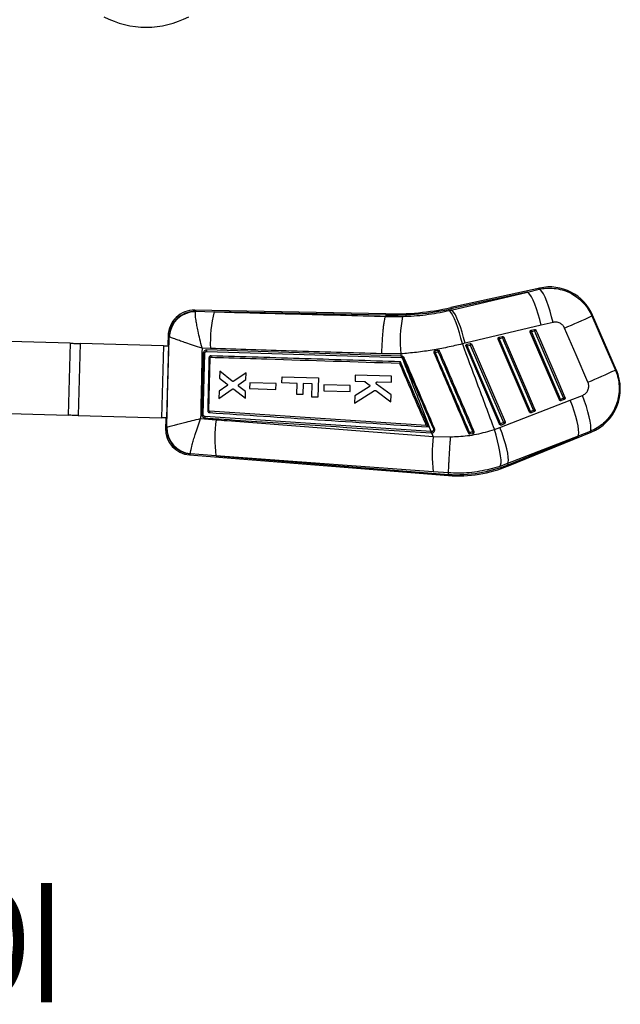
# Model space of a CAD drawing. Header units: millimetres. Extents: x 43 to 389, y 20 to 288.
# Tile 16 of 19: x 322 to 389, y 66 to 176. Entities that reach past the tile are written whole.
import ezdxf

# ---------------------------------------------------------------- set-up
doc = ezdxf.new("R2010")
doc.units = ezdxf.units.MM
doc.layers.add('FORMATO', color=179, linetype='Continuous')
doc.styles.add('SLDTEXTSTYLE0', font='TXT', dxfattribs={"width": 0.75})

msp = doc.modelspace()

# ---------------------------------------------------------------- linework, layer by layer
at = {"color": 7, "linetype": 'Continuous', "lineweight": 25}
for p, q in [((380.150738, 145.999521), (370.249549, 143.818894)), ((378.773997, 145.55749), (370.278711, 143.686497)), ((370.307835, 143.554261), (378.773997, 145.55749)), ((378.773997, 145.55749), (380.097429, 145.872364)), ((363.047304, 143.135466), (341.78689, 143.536086)), ((341.891947, 143.416283), (341.87471, 143.363572)), ((341.891947, 143.416283), (343.974626, 143.359267)), ((363.04416, 142.999932), (343.974626, 143.359267)), ((370.045709, 143.492907), (370.307835, 143.554261)), ((370.278711, 143.686497), (370.307835, 143.554261)), ((363.040658, 142.854363), (363.040792, 142.854624)), ((363.04416, 142.999932), (363.040792, 142.854624)), ((363.040792, 142.854624), (364.909279, 142.845374)), ((388.681421, 136.844029), (386.014143, 143.001709)), ((380.313361, 141.867835), (371.847058, 139.861731)), ((379.175494, 141.309635), (379.209148, 141.321462)), ((379.209148, 141.321462), (379.560801, 141.398909)), ((379.21788, 141.163423), (379.569533, 141.240865)), ((381.637456, 142.180995), (380.313361, 141.867835)), ((327.959618, 139.864167), (313.729106, 140.256571)), ((338.840736, 140.723586), (338.813437, 139.733566)), ((338.965705, 140.597532), (338.955539, 140.613083)), ((379.016931, 132.217492), (375.530267, 140.326135)), ((375.602896, 140.522874), (375.636319, 140.534588)), ((375.636319, 140.534588), (375.987971, 140.612035)), ((375.645036, 140.376593), (375.996689, 140.454037)), ((382.345649, 133.572107), (379.103104, 141.113013)), ((327.959618, 139.864167), (327.739103, 131.867207)), ((329.059182, 139.833846), (328.838667, 131.836886)), ((338.321513, 139.578439), (329.059182, 139.833846)), ((338.321513, 139.578439), (338.100998, 131.581479)), ((338.877788, 139.731922), (338.647971, 131.397619)), ((338.871295, 139.563279), (338.65078, 131.566319)), ((338.873135, 139.563228), (338.871295, 139.563279)), ((338.872494, 139.583017), (338.871951, 139.563261)), ((338.872494, 139.583017), (338.873679, 139.582974)), ((343.537348, 139.289255), (342.615178, 139.320579)), ((364.778655, 138.435181), (343.149202, 139.115191)), ((343.157856, 138.963883), (364.787007, 138.287629)), ((368.500607, 139.011655), (368.465903, 139.001084)), ((371.847058, 139.861731), (371.549415, 139.792659)), ((375.688212, 130.862877), (371.957423, 139.539256)), ((372.030216, 139.736075), (372.063482, 139.747712)), ((372.063482, 139.747712), (372.415135, 139.825159)), ((372.0722, 139.589748), (372.423852, 139.667193)), ((342.745645, 131.954822), (342.90932, 138.72895)), ((343.378173, 132.381716), (343.51849, 138.248327)), ((343.57941, 138.314437), (343.589409, 138.314877)), ((364.699336, 138.679381), (362.596439, 138.693664)), ((364.796231, 138.434194), (364.699336, 138.679381)), ((364.796231, 138.434194), (364.778655, 138.435181)), ((364.787007, 138.287629), (364.860574, 138.271341)), ((344.573418, 136.756969), (344.55231, 135.989216)), ((345.975286, 135.650211), (344.573418, 136.756969)), ((344.55231, 135.989216), (345.38232, 135.342235)), ((347.504149, 136.585823), (346.139213, 135.644888)), ((346.716849, 135.291743), (347.483436, 135.832419)), ((347.483436, 135.832419), (347.504149, 136.585823)), ((351.489799, 135.452095), (351.508731, 136.138549)), ((351.508731, 136.138549), (355.542356, 136.027322)), ((355.542356, 136.027322), (355.482498, 133.856615)), ((359.64215, 136.335867), (359.623285, 135.649412)), ((363.675731, 136.22425), (359.64215, 136.335867)), ((363.656873, 135.537847), (363.675731, 136.22425)), ((344.490061, 133.725056), (345.966293, 134.763581)), ((345.375778, 135.118546), (344.512003, 134.523142)), ((346.130247, 134.75961), (347.426189, 133.749412)), ((347.446474, 134.487348), (346.710151, 135.070051)), ((347.914594, 135.479994), (347.896548, 134.823675)), ((347.896548, 134.823675), (350.829745, 134.742577)), ((350.847783, 135.398849), (347.914594, 135.479994)), ((350.829745, 134.742577), (350.847783, 135.398849)), ((353.167998, 135.405819), (351.489799, 135.452095)), ((353.134314, 134.184239), (353.167998, 135.405819)), ((353.839273, 135.387309), (353.805589, 134.165729)), ((354.843596, 135.359615), (353.839273, 135.387309)), ((354.80267, 133.875361), (354.843596, 135.359615)), ((356.161485, 135.252591), (356.143447, 134.596278)), ((356.143447, 134.596278), (359.076606, 134.515167)), ((359.094637, 135.171438), (356.161485, 135.252591)), ((359.076606, 134.515167), (359.094637, 135.171438)), ((359.556588, 133.22303), (361.791769, 134.611878)), ((361.186618, 135.024666), (359.578992, 134.038049)), ((359.623285, 135.649412), (360.680366, 135.620178)), ((360.760669, 135.591535), (361.19912, 135.2529)), ((361.947866, 134.604629), (363.596889, 133.354544)), ((363.618406, 134.137869), (362.020912, 135.331588)), ((362.107696, 135.5807), (363.656873, 135.537847)), ((344.512003, 134.523142), (344.490061, 133.725056)), ((347.426189, 133.749412), (347.446474, 134.487348)), ((353.805589, 134.165729), (353.134314, 134.184239)), ((355.482498, 133.856615), (354.80267, 133.875361)), ((359.578992, 134.038049), (359.556588, 133.22303)), ((363.596889, 133.354544), (363.618406, 134.137869)), ((375.726113, 130.498465), (383.544924, 133.541236)), ((382.788161, 133.755883), (382.460537, 133.62256)), ((382.542433, 133.491067), (382.527763, 133.48598)), ((382.870058, 133.624394), (382.542433, 133.491067)), ((383.544924, 133.541236), (384.89, 134.066184)), ((379.459413, 132.401304), (379.131781, 132.26798)), ((317.14545, 132.159325), (327.739103, 131.867207)), ((328.838667, 131.836886), (338.100998, 131.581479)), ((338.583628, 131.399524), (338.55669, 130.422602)), ((338.65078, 131.566319), (338.65262, 131.566268)), ((338.651436, 131.566301), (338.650892, 131.546589)), ((338.650892, 131.546589), (338.652076, 131.546567)), ((342.447562, 131.504945), (344.167153, 131.368654)), ((368.097218, 130.061204), (342.970314, 131.708875)), ((343.441671, 132.311586), (343.441913, 132.31157)), ((367.526474, 130.728646), (343.441671, 132.311586)), ((379.213708, 132.136449), (379.198799, 132.131292)), ((379.54134, 132.269776), (379.213708, 132.136449)), ((338.674503, 130.519741), (338.682005, 130.528606)), ((367.526474, 130.728646), (367.52701, 130.728611)), ((375.103468, 130.277687), (375.726113, 130.498465)), ((376.130672, 131.046714), (375.803048, 130.91339)), ((375.88499, 130.781832), (375.86991, 130.776627)), ((376.212614, 130.915159), (375.88499, 130.781832)), ((368.07547, 129.904998), (368.106971, 129.902932)), ((368.128563, 130.059078), (368.097218, 130.061204)), ((368.106971, 129.902932), (368.159311, 129.903373)), ((368.316056, 129.50488), (368.159311, 129.903373)), ((368.316056, 129.50488), (370.241942, 129.479627)), ((372.384655, 129.789548), (372.74381, 129.852499)), ((372.74381, 129.852499), (372.765431, 129.858255)), ((384.403782, 129.536375), (376.583064, 126.495506)), ((376.632558, 126.37389), (384.403782, 129.536375)), ((376.683655, 126.248319), (385.882588, 129.991809)), ((385.750542, 130.058233), (384.403782, 129.536375)), ((341.217375, 127.45935), (369.991811, 125.154564)), ((341.326593, 127.566063), (341.320111, 127.599211)), ((344.155593, 127.360007), (341.326593, 127.566063)), ((368.318083, 125.589017), (344.155593, 127.360007)), ((344.155593, 127.360007), (370.001452, 125.289795)), ((376.583064, 126.495506), (375.730919, 126.18946)), ((376.632558, 126.37389), (376.583064, 126.495506)), ((370.013567, 125.459916), (368.318083, 125.589017)), ((370.001452, 125.289795), (369.991811, 125.154564)), ((370.001452, 125.289795), (370.013567, 125.459832)), ((370.013567, 125.459832), (370.013567, 125.459916))]:
    msp.add_line(p, q, dxfattribs=at)
at = {"color": 8, "linetype": 'Continuous', "lineweight": 25}
msp.add_line((363.047304, 143.135466), (363.04416, 142.999932), dxfattribs=at)
at = {"color": 7, "linetype": 'Continuous', "lineweight": 25, "flags": 128}
for points in [[(380.313361, 141.867835), (380.151155, 142.500733), (379.975671, 143.110251), (379.7915, 143.680434), (379.603463, 144.196355), (379.41649, 144.644508), (379.235471, 145.013163), (379.065136, 145.292669), (378.909963, 145.475708), (378.773997, 145.55749)], [(381.637456, 142.180995), (381.47522, 142.817238), (381.299572, 143.429752), (381.115148, 144.002342), (380.926835, 144.519867), (380.739609, 144.968642), (380.558418, 145.336801), (380.388053, 145.614608), (380.233022, 145.794716), (380.097429, 145.872364)], [(371.549415, 139.792659), (371.392967, 140.426543), (371.223109, 141.037127), (371.04428, 141.608445), (370.86116, 142.12556), (370.678539, 142.574951), (370.501185, 142.944869), (370.333741, 143.22564), (370.180579, 143.409926), (370.045709, 143.492907)], [(371.847058, 139.861731), (371.684866, 140.49499), (371.509375, 141.104915), (371.325204, 141.67552), (371.137167, 142.191858), (370.950194, 142.640399), (370.769183, 143.00939), (370.598877, 143.289163), (370.443741, 143.472387), (370.307835, 143.554261)], [(385.951774, 142.899579), (387.245911, 139.91643), (388.562197, 136.882152)], [(382.460537, 133.62256), (382.340247, 133.902288), (381.859104, 135.021199), (379.934529, 139.496844), (379.21788, 141.163423)], [(379.569533, 141.240865), (379.689815, 140.961137), (380.170966, 139.842226), (382.09554, 135.366582), (382.788161, 133.755883)], [(379.731814, 141.309798), (379.852096, 141.030069), (380.333225, 139.911152), (382.257754, 135.435484), (382.950353, 133.824781)], [(385.511602, 135.532596), (384.19752, 138.567758), (382.905582, 141.551782)], [(379.131781, 132.26798), (379.011499, 132.547708), (378.530363, 133.666619), (376.605811, 138.142264), (375.645036, 140.376593)], [(375.996689, 140.454037), (376.116978, 140.174309), (376.598114, 139.055398), (378.522666, 134.579753), (379.459413, 132.401304)], [(376.158977, 140.522929), (376.279259, 140.243201), (376.760388, 139.124286), (378.684903, 134.648625), (379.621635, 132.470172)], [(327.959618, 139.864167), (328.098623, 139.860334), (328.237476, 139.856505), (328.376035, 139.852684), (328.514146, 139.848876), (328.651661, 139.845084), (328.788439, 139.841312), (328.924327, 139.837565), (329.059182, 139.833846)], [(338.321513, 139.578439), (338.388941, 139.57658), (338.456882, 139.574706), (338.525271, 139.572821), (338.594029, 139.570925), (338.663085, 139.56902), (338.732364, 139.56711), (338.801792, 139.565195), (338.871295, 139.563279)], [(338.81346, 139.734257), (338.820739, 139.733993), (338.842185, 139.733214), (338.877788, 139.731922)], [(343.149042, 139.115196), (343.139289, 139.115249), (343.129533, 139.115301)], [(375.803048, 130.91339), (375.682766, 131.193117), (375.20163, 132.312029), (373.277093, 136.787673), (372.0722, 139.589748)], [(372.423852, 139.667193), (372.544134, 139.387465), (373.02527, 138.268554), (374.949808, 133.79291), (376.130672, 131.046714)], [(372.586133, 139.736058), (372.706415, 139.456329), (373.187544, 138.337415), (375.112059, 133.86176), (376.292909, 131.115562)], [(384.403782, 129.536375), (384.470487, 129.684239), (384.494135, 129.929466), (384.474093, 130.26542), (384.410898, 130.683011), (384.306254, 131.170941), (384.163009, 131.716007), (383.985022, 132.303461), (383.777121, 132.917408), (383.544924, 133.541236)], [(385.750542, 130.058233), (385.819378, 130.202193), (385.84459, 130.444776), (385.825495, 130.779347), (385.762604, 131.196751), (385.657655, 131.68557), (385.513502, 132.232429), (385.334099, 132.822367), (385.12435, 133.439244), (384.89, 134.066184)], [(328.838667, 131.836886), (328.703812, 131.840605), (328.567924, 131.844352), (328.431147, 131.848124), (328.293631, 131.851916), (328.15552, 131.855724), (328.016961, 131.859545), (327.878109, 131.863374), (327.739103, 131.867207)], [(338.65078, 131.566319), (338.581277, 131.568235), (338.511849, 131.57015), (338.44257, 131.57206), (338.373514, 131.573964), (338.304756, 131.57586), (338.236368, 131.577746), (338.168426, 131.57962), (338.100998, 131.581479)], [(338.647971, 131.397619), (338.61235, 131.39829), (338.590896, 131.398695), (338.583609, 131.398832)], [(375.730919, 126.18946), (375.806833, 126.334336), (375.845151, 126.580315), (375.844823, 126.920653), (375.805857, 127.346015), (375.72931, 127.844737), (375.617298, 128.403142), (375.472883, 129.005916), (375.300022, 129.636529), (375.103468, 130.277687)], [(376.583064, 126.495506), (376.649918, 126.643354), (376.673745, 126.888486), (376.653912, 127.224274), (376.59094, 127.64164), (376.486542, 128.1293), (376.343536, 128.674071), (376.165794, 129.261224), (375.95811, 129.874886), (375.726113, 130.498465)]]:
    msp.add_lwpolyline(points, dxfattribs=at)
at = {"color": 8, "linetype": 'Continuous', "lineweight": 25, "flags": 128}
for points in [[(380.097429, 145.872364), (380.14477, 145.985284), (380.150738, 145.999521)], [(341.78689, 143.536086), (341.798725, 143.52259), (341.891947, 143.416283)], [(370.249549, 143.818894), (370.251375, 143.810614), (370.256843, 143.785779), (370.265955, 143.7444), (370.278711, 143.686497)], [(386.014143, 143.001709), (386.007184, 142.990317), (385.951774, 142.899579)], [(338.955539, 140.613083), (338.853671, 140.711137), (338.840736, 140.723586)], [(388.562197, 136.882152), (388.668599, 136.848129), (388.681421, 136.844029)], [(338.55669, 130.422602), (338.569967, 130.433551), (338.674503, 130.519741)], [(385.882588, 129.991809), (385.868477, 129.99891), (385.750542, 130.058233)], [(341.326593, 127.566063), (341.229687, 127.471378), (341.217375, 127.45935)], [(376.632558, 126.37389), (376.654903, 126.318972), (376.670877, 126.279727), (376.680466, 126.256172), (376.683655, 126.248319)]]:
    msp.add_lwpolyline(points, dxfattribs=at)
at = {"color": 7, "linetype": 'Continuous', "lineweight": 25}
for centre, radius, start, end in [((336.412399, 185.154188), 10.171975, 242.39103956, 297.60895735), ((381.264123, 140.944175), 5.1765, 23.16862545, 102.58684085), ((341.732388, 140.643849), 2.89275, 88.6463296, 178.65759115), ((341.859368, 140.510836), 2.905629, 89.35757995, 177.983393), ((341.877696, 140.447732), 2.915842, 90.05868626, 177.05515776), ((357.321773, 139.866766), 13.796518, 165.33638154, 182.39905671), ((363.865333, 172.806576), 29.817954, 268.42190237, 282.42047695), ((363.865333, 172.806576), 29.682384, 268.42073063, 282.42047695), ((378.969904, 140.048512), 14.336096, 168.74988279, 185.48023196), ((326.753541, 272.578808), 142.552213, 293.19770419, 294.53657514), ((380.970107, 137.017966), 4.500568, 112.91309708, 114.50905903), ((379.470764, 141.256656), 0.269523, 166.08714478, 200.23791938), ((379.822433, 141.334101), 0.26954, 166.08762157, 200.23725661), ((383.663889, 131.827444), 10.265294, 112.52246106, 113.50657448), ((377.323248, 136.40369), 4.312813, 112.89990442, 114.56551838), ((375.897799, 140.469777), 0.269392, 166.07915819, 200.23691718), ((376.249512, 140.547226), 0.269451, 166.08251957, 200.23340717), ((379.913112, 131.453709), 9.815512, 112.48673564, 113.51589236), ((369.290696, 139.034372), 0.790416, 181.64693799, 192.8352376), ((369.488489, 139.069056), 0.633103, 179.4878577, 193.51317914), ((381.664899, 109.242055), 32.318443, 113.0295603, 113.31654641), ((373.698507, 135.737172), 4.181772, 112.88632037, 114.60441087), ((372.324901, 139.682916), 0.269329, 166.07893269, 200.23833188), ((372.676558, 139.760362), 0.269334, 166.07899518, 200.23819505), ((376.241216, 130.897148), 9.564829, 112.46616698, 113.52219316), ((364.351231, 138.336974), 0.438561, 353.539647, 12.93986242), ((364.390356, 138.509847), 0.527248, 333.10482208, 348.71430214), ((362.757301, 143.388163), 5.671495, 292.92847793, 294.33027753), ((385.065138, 100.261212), 41.994203, 113.20271701, 113.39965199), ((329.139314, 267.081634), 143.118777, 293.19643014, 294.53189775), ((383.931402, 134.786495), 5.1765, 291.98317126, 23.67471971), ((384.226829, 129.444415), 4.536153, 112.91599203, 114.50094352), ((382.702337, 133.681909), 0.248978, 193.79029211, 230.04077681), ((386.917588, 124.260231), 10.354688, 112.52795776, 113.50304451), ((383.030052, 133.815294), 0.24908, 193.79940147, 230.03348855), ((343.196396, 128.767874), 3.618411, 87.12043713, 89.34413207), ((383.380796, 123.389889), 9.827657, 112.48914614, 113.51661826), ((379.701279, 132.460679), 0.249048, 193.79271703, 230.04356463), ((360.721049, 129.316578), 16.680602, 172.93347538, 186.73608237), ((380.817702, 128.276927), 4.332532, 112.90041834, 114.55960074), ((379.373793, 132.327442), 0.249209, 193.80398006, 230.03109543), ((341.44834, 130.342865), 2.89275, 178.10817183, 265.69361133), ((341.578991, 130.460177), 2.905099, 178.82515497, 265.0157935), ((341.594709, 130.499092), 2.912853, 179.41944349, 264.5906191), ((365.584241, 136.807443), 7.023788, 292.98311377, 294.13469633), ((377.444654, 127.025558), 4.220202, 112.89151451, 114.59481376), ((376.045017, 130.972804), 0.249157, 193.79581691, 230.03818921), ((379.952697, 122.265871), 9.57659, 112.46753168, 113.52197484), ((376.372749, 131.106199), 0.249278, 193.80556103, 230.02933246), ((367.535998, 130.059725), 0.561222, 343.99652109, 0.15098401), ((367.560999, 130.057995), 0.567565, 344.14482531, 0.10928987), ((384.078406, 127.555106), 15.882483, 172.94843402, 187.11087), ((379.610688, 112.951475), 18.471108, 113.14495964, 113.5842219), ((372.903622, 129.987984), 0.555611, 185.37837418, 200.9252962), ((380.637492, 111.631746), 20.00608, 112.8931414, 113.36388009), ((373.16439, 130.046926), 0.463346, 186.13299278, 204.8102964), ((370.942467, 140.356233), 15.231366, 266.42120722, 292.1437796), ((370.942467, 140.356233), 15.095796, 266.42608444, 292.1437796)]:
    msp.add_arc(centre, radius, start, end, dxfattribs=at)
for centre, major_axis, start_param, end_param in [((374.417831, 138.440754), (35.604344, -1.294339), 3.1419280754, 3.2017721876), ((374.205161, 130.728291), (35.621568, -0.669706), 3.0814131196, 3.1412572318)]:
    msp.add_ellipse(centre, major_axis=major_axis, ratio=0.0699241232, start_param=start_param, end_param=end_param, dxfattribs=at)
for points, knots in [([(380.097429, 145.872364), (380.345913, 145.916063), (380.891774, 146.012059), (381.752454, 145.989389), (382.726744, 145.805006), (383.630602, 145.432833), (384.42509, 144.907493), (385.047233, 144.329897), (385.574238, 143.660059), (385.825929, 143.153072), (385.951774, 142.899579)], [0, 0, 0, 0, 0.10630937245, 0.2335368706, 0.36076234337, 0.52336069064, 0.64234871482, 0.76133714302, 0.88066841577, 1, 1, 1, 1]), ([(342.615178, 139.320579), (342.614404, 139.323576), (342.528425, 139.656583), (342.368054, 140.305294), (342.177894, 141.151775), (342.037897, 141.84792), (341.928076, 142.478128), (341.851629, 143.064614), (341.866794, 143.261046), (341.87471, 143.363572)], [0, 0, 0, 0, 0.00160540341, 0.17840289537, 0.34605429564, 0.47914634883, 0.61220763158, 0.79759517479, 1, 1, 1, 1]), ([(343.974626, 143.359267), (346.97435, 143.279535), (353.329061, 143.110628), (359.685015, 142.94291), (363.040658, 142.854363)], [0, 0, 0, 0, 0.4720472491, 1, 1, 1, 1]), ([(364.909279, 142.845374), (365.335029, 142.862469), (366.186495, 142.896659), (367.476964, 143.029472), (368.770922, 143.220034), (369.620783, 143.40195), (370.045709, 143.492907)], [0, 0, 0, 0, 0.2460102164, 0.4919999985, 0.7460027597, 1, 1, 1, 1]), ([(362.596439, 138.693664), (362.597395, 138.727327), (362.60372, 138.950195), (362.620017, 139.401735), (362.65134, 140.03392), (362.692872, 140.669994), (362.741782, 141.252246), (362.796433, 141.766463), (362.85548, 142.195659), (362.917039, 142.528501), (362.979663, 142.762053), (363.020326, 142.823593), (363.040658, 142.854363)], [0, 0, 0, 0, 0.0164560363, 0.10894754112, 0.2203301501, 0.33171264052, 0.44309423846, 0.55447579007, 0.66585681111, 0.77723792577, 0.88861899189, 1, 1, 1, 1]), ([(382.905582, 141.551782), (382.847692, 141.659415), (382.789534, 141.767547), (382.625833, 141.946419), (382.459702, 142.075058), (382.147397, 142.198627), (381.873139, 142.225821), (381.691444, 142.191264), (381.637456, 142.180995)], [0, 0, 0, 0, 0.2351564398, 0.2362457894, 0.4723303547, 0.6352480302, 0.8916186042, 1, 1, 1, 1]), ([(379.103104, 141.113013), (379.097937, 141.129193), (379.087605, 141.161549), (379.093275, 141.213128), (379.114365, 141.259709), (379.144421, 141.292074), (379.167335, 141.305024), (379.175494, 141.309635)], [0, 0, 0, 0, 0.217802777, 0.4355625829, 0.6547065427, 0.8770609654, 1, 1, 1, 1]), ([(379.560801, 141.398909), (379.565638, 141.399818), (379.586969, 141.403828), (379.626428, 141.401406), (379.673867, 141.381635), (379.710894, 141.349496), (379.725347, 141.322069), (379.731814, 141.309798)], [0, 0, 0, 0, 0.0714797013, 0.3152334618, 0.5589746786, 0.802693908, 1, 1, 1, 1]), ([(338.682005, 130.528606), (338.729103, 132.205585), (338.823366, 135.561927), (338.918236, 138.918202), (338.965705, 140.597532)], [0, 0, 0, 0, 0.49964490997, 1, 1, 1, 1]), ([(342.615178, 139.320579), (342.612239, 139.321517), (342.285631, 139.425708), (341.656858, 139.628995), (340.856267, 139.894941), (340.214939, 140.114313), (339.651938, 140.313575), (339.154755, 140.500045), (339.030538, 140.5641), (338.965705, 140.597532)], [0, 0, 0, 0, 0.0016055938, 0.1784083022, 0.3460598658, 0.4791540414, 0.6122174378, 0.7976051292, 1, 1, 1, 1]), ([(375.530267, 140.326135), (375.525097, 140.342314), (375.514757, 140.374669), (375.520441, 140.426248), (375.541528, 140.472829), (375.571646, 140.505262), (375.594654, 140.518229), (375.602896, 140.522874)], [0, 0, 0, 0, 0.2175568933, 0.4350700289, 0.6539523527, 0.8760419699, 1, 1, 1, 1]), ([(375.987971, 140.612035), (375.992897, 140.612958), (376.01432, 140.616972), (376.053865, 140.614469), (376.101267, 140.594609), (376.138171, 140.562473), (376.152563, 140.53512), (376.158977, 140.522929)], [0, 0, 0, 0, 0.0727855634, 0.3165301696, 0.5602662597, 0.8040217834, 1, 1, 1, 1]), ([(342.615178, 139.320579), (342.588152, 138.024392), (342.533832, 135.419157), (342.476414, 132.813969), (342.447562, 131.504945)], [0, 0, 0, 0, 0.497531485, 1, 1, 1, 1]), ([(343.129533, 139.115301), (343.085377, 139.110075), (342.997069, 139.099624), (342.88054, 139.029235), (342.793574, 138.927317), (342.751379, 138.82139), (342.746139, 138.754522), (342.744353, 138.731727)], [0, 0, 0, 0, 0.2215825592, 0.44315478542, 0.66455528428, 0.88564730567, 1, 1, 1, 1]), ([(342.909323, 138.72895), (342.911146, 138.747676), (342.915606, 138.793486), (342.947733, 138.861231), (343.004937, 138.920501), (343.078211, 138.958709), (343.131701, 138.962183), (343.157856, 138.963882)], [0, 0, 0, 0, 0.1483077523, 0.362797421, 0.5777568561, 0.7935366, 1, 1, 1, 1]), ([(343.158001, 138.963878), (343.158375, 138.983699), (343.159123, 139.023341), (343.157493, 139.073272), (343.154106, 139.108243), (343.15074, 139.112878), (343.149057, 139.115196)], [0, 0, 0, 0, 0.2500005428, 0.499998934, 0.7500006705, 1, 1, 1, 1]), ([(362.596439, 138.693664), (359.245152, 138.793272), (352.891219, 138.982126), (346.539124, 139.190693), (343.537348, 139.289255)], [0, 0, 0, 0, 0.5274351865, 1, 1, 1, 1]), ([(371.549415, 139.792659), (370.997606, 139.661743), (369.89398, 139.399908), (368.18824, 139.088498), (366.453804, 138.836709), (365.284168, 138.731825), (364.699336, 138.679381)], [0, 0, 0, 0, 0.246887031, 0.4937784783, 0.7468832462, 1, 1, 1, 1]), ([(368.465903, 139.001084), (368.45091, 138.992629), (368.420924, 138.975717), (368.38976, 138.933231), (368.373873, 138.883932), (368.374505, 138.837942), (368.383861, 138.811764), (368.387463, 138.801687)], [0, 0, 0, 0, 0.2163430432, 0.4326937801, 0.6488856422, 0.8648276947, 1, 1, 1, 1]), ([(368.855411, 139.074715), (368.75775, 139.057357), (368.63951, 139.036341), (368.521199, 139.015315), (368.500607, 139.011655)], [0, 0, 0, 0, 0.82595274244, 1, 1, 1, 1]), ([(369.021731, 138.98482), (369.013972, 138.999081), (368.998001, 139.028435), (368.95734, 139.060164), (368.908607, 139.077687), (368.873224, 139.077808), (368.855943, 139.074807), (368.855411, 139.074715)], [0, 0, 0, 0, 0.2376124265, 0.48908835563, 0.7405648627, 0.99202461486, 1, 1, 1, 1]), ([(372.854853, 130.061986), (372.815499, 130.153592), (372.615889, 130.618228), (371.775303, 132.575013), (370.536937, 135.457679), (369.458833, 137.96732), (369.021731, 138.98482)], [0, 0, 0, 0, 0.0307994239, 0.1562195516, 0.6579005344, 1, 1, 1, 1]), ([(371.549415, 139.792659), (372.087268, 138.350427), (373.270308, 135.178157), (374.456541, 132.007077), (375.103468, 130.277687)], [0, 0, 0, 0, 0.4546368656, 1, 1, 1, 1]), ([(371.957423, 139.539256), (371.952256, 139.555436), (371.941922, 139.587791), (371.947603, 139.63937), (371.968692, 139.685947), (371.998845, 139.718431), (372.021917, 139.731408), (372.030216, 139.736075)], [0, 0, 0, 0, 0.217389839, 0.43473328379, 0.65344704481, 0.87534027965, 1, 1, 1, 1]), ([(372.415135, 139.825159), (372.420123, 139.826092), (372.441607, 139.830109), (372.481212, 139.827551), (372.52859, 139.807636), (372.565402, 139.775494), (372.579753, 139.748194), (372.586133, 139.736058)], [0, 0, 0, 0, 0.07369193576, 0.31742021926, 0.56116531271, 0.80491530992, 1, 1, 1, 1]), ([(342.744353, 138.731728), (342.742274, 138.643845), (342.730597, 138.150086), (342.677074, 135.891977), (342.624734, 133.721757), (342.582183, 131.957412)], [0, 0, 0, 0, 0.0389186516, 0.2186604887, 1, 1, 1, 1]), ([(342.744353, 138.731707), (342.745094, 138.73175), (342.747163, 138.73187), (342.755684, 138.731919), (342.771335, 138.731797), (342.792419, 138.731496), (342.817915, 138.731034), (342.846745, 138.730435), (342.877722, 138.729733), (342.898789, 138.729211), (342.909323, 138.72895)], [0, 0, 0, 0, 0.0737765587, 0.206099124, 0.3384100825, 0.4707303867, 0.60305517, 0.7353743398, 0.8676876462, 1, 1, 1, 1]), ([(343.379548, 138.252868), (343.377094, 138.151401), (343.364825, 137.644066), (343.317554, 135.688468), (343.272785, 133.834321), (343.237816, 132.386048)], [0, 0, 0, 0, 0.0518855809, 0.259427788, 1, 1, 1, 1]), ([(343.607178, 138.468018), (343.591545, 138.467489), (343.551089, 138.46612), (343.488615, 138.44228), (343.430638, 138.39442), (343.389493, 138.328938), (343.382898, 138.278492), (343.379548, 138.252868)], [0, 0, 0, 0, 0.13529464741, 0.35010813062, 0.56459303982, 0.77884116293, 1, 1, 1, 1]), ([(343.379548, 138.252868), (343.398138, 138.252394), (343.435316, 138.251446), (343.480839, 138.250071), (343.512391, 138.248927), (343.516457, 138.248527), (343.51849, 138.248327)], [0, 0, 0, 0, 0.2500048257, 0.4999989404, 0.7500013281, 1, 1, 1, 1]), ([(343.518494, 138.248327), (343.519571, 138.256109), (343.521725, 138.271674), (343.534485, 138.29199), (343.552653, 138.307002), (343.568908, 138.313003), (343.577982, 138.314242), (343.57941, 138.314437)], [0, 0, 0, 0, 0.2392562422, 0.4785209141, 0.7174012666, 0.9555362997, 1, 1, 1, 1]), ([(343.607178, 138.468018), (343.606373, 138.447951), (343.604763, 138.407817), (343.600143, 138.357105), (343.594721, 138.322056), (343.59116, 138.317244), (343.589409, 138.314877)], [0, 0, 0, 0, 0.2519884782, 0.5039788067, 0.7559676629, 1, 1, 1, 1]), ([(343.589409, 138.314877), (343.648303, 138.313016), (344.111458, 138.298387), (346.19168, 138.23271), (353.118931, 138.014247), (359.642724, 137.809783), (364.549177, 137.656009)], [0, 0, 0, 0, 0.0084306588, 0.0663001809, 0.2977775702, 1, 1, 1, 1]), ([(364.663141, 137.809646), (361.133002, 137.919819), (354.113808, 138.138882), (347.095696, 138.358735), (343.607178, 138.468018)], [0, 0, 0, 0, 0.5029265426, 1, 1, 1, 1]), ([(365.093934, 138.220378), (365.074604, 138.255463), (365.035946, 138.32563), (364.938122, 138.398799), (364.853321, 138.428225), (364.805077, 138.433269), (364.796231, 138.434194)], [0, 0, 0, 0, 0.3099332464, 0.6198582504, 0.9302964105, 1, 1, 1, 1]), ([(364.860574, 138.271341), (364.865935, 138.268842), (364.891739, 138.256814), (364.933791, 138.224745), (364.9558, 138.184766), (364.966812, 138.164762)], [0, 0, 0, 0, 0.1158500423, 0.5576012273, 1, 1, 1, 1]), ([(368.097218, 130.061204), (367.696284, 131.079964), (366.619001, 133.817309), (365.538773, 136.553489), (364.860574, 138.271341)], [0, 0, 0, 0, 0.3721710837, 1, 1, 1, 1]), ([(364.966812, 138.164762), (365.526784, 136.860832), (366.64673, 134.252971), (367.766742, 131.645126), (368.326748, 130.341203)], [0, 0, 0, 0, 0.4999999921, 1, 1, 1, 1]), ([(368.45615, 130.397627), (367.895764, 131.701415), (366.774992, 134.308991), (365.654286, 136.916582), (365.093934, 138.220378)], [0, 0, 0, 0, 0.5000000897, 1, 1, 1, 1]), ([(368.387463, 138.801687), (368.71708, 138.034432), (369.376316, 136.499923), (370.653988, 133.525944), (371.602036, 131.319219), (372.220459, 129.879746)], [0, 0, 0, 0, 0.2579881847, 0.51597677, 1, 1, 1, 1]), ([(368.520031, 138.858783), (368.570158, 138.867637), (368.687821, 138.888422), (368.805416, 138.909196), (368.872913, 138.92112)], [0, 0, 0, 0, 0.4260172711, 1, 1, 1, 1]), ([(372.350456, 129.935906), (371.70722, 131.434284), (370.620731, 133.965189), (369.343938, 136.93949), (368.710364, 138.415403), (368.520031, 138.858783)], [0, 0, 0, 0, 0.503777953, 0.8509296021, 1, 1, 1, 1]), ([(368.872913, 138.92112), (369.515876, 137.423329), (370.601918, 134.89338), (371.87885, 131.918818), (372.512822, 130.442046), (372.703696, 129.997423)], [0, 0, 0, 0, 0.5035307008, 0.8505243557, 1, 1, 1, 1]), ([(364.663141, 137.809646), (364.662796, 137.809137), (364.660506, 137.805765), (364.646518, 137.785164), (364.622187, 137.750091), (364.59266, 137.709033), (364.570264, 137.679335), (364.554942, 137.660526), (364.551015, 137.657449), (364.549177, 137.656009)], [0, 0, 0, 0, 0.0070989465, 0.0471023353, 0.2872246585, 0.4949116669, 0.6762726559, 0.8485479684, 1, 1, 1, 1]), ([(364.549177, 137.656009), (364.570257, 137.606959), (364.751642, 137.184905), (365.574259, 135.270842), (366.545608, 133.01077), (367.356675, 131.123708), (367.526474, 130.728646)], [0, 0, 0, 0, 0.0212418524, 0.1827757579, 0.8289118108, 1, 1, 1, 1]), ([(367.776083, 130.564869), (367.247132, 131.795846), (366.209444, 134.210759), (365.171838, 136.625698), (364.663141, 137.809646)], [0, 0, 0, 0, 0.5097400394, 1, 1, 1, 1]), ([(388.562197, 136.882152), (388.603066, 136.781442), (388.751306, 136.416146), (388.921574, 135.75403), (389.002568, 134.903002), (388.939099, 134.055084), (388.733931, 133.197313), (388.376814, 132.375614), (387.873659, 131.620386), (387.265849, 130.977172), (386.556982, 130.436151), (386.019356, 130.184206), (385.750542, 130.058233)], [0, 0, 0, 0, 0.0397525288, 0.1441912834, 0.2486297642, 0.3511385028, 0.4536476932, 0.5697086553, 0.6766523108, 0.7835963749, 0.8917976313, 1, 1, 1, 1]), ([(345.429698, 135.194054), (345.423896, 135.179143), (345.412312, 135.149376), (345.387941, 135.12881), (345.375778, 135.118546)], [0, 0, 0, 0, 0.5009098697, 1, 1, 1, 1]), ([(345.38232, 135.342235), (345.393678, 135.33125), (345.416395, 135.309279), (345.434051, 135.264475), (345.436901, 135.224617), (345.431507, 135.201728), (345.429698, 135.194054)], [0, 0, 0, 0, 0.28586474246, 0.5717777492, 0.85644248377, 1, 1, 1, 1]), ([(345.966293, 134.763581), (345.979911, 134.771267), (346.007145, 134.786638), (346.054602, 134.790674), (346.097375, 134.781338), (346.120329, 134.766165), (346.130247, 134.75961)], [0, 0, 0, 0, 0.26556030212, 0.53110687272, 0.79740395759, 1, 1, 1, 1]), ([(346.139213, 135.644888), (346.125482, 135.63732), (346.09802, 135.622185), (346.050395, 135.618619), (346.007785, 135.628381), (345.985033, 135.643663), (345.975286, 135.650211)], [0, 0, 0, 0, 0.2663731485, 0.5327243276, 0.7998049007, 1, 1, 1, 1]), ([(346.710151, 135.070054), (346.698957, 135.081279), (346.676351, 135.103946), (346.659227, 135.149675), (346.65765, 135.184893), (346.660872, 135.203186), (346.661361, 135.205966)], [0, 0, 0, 0, 0.3123928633, 0.6308659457, 0.9439162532, 1, 1, 1, 1]), ([(346.661361, 135.205966), (346.666065, 135.221122), (346.675472, 135.251434), (346.699167, 135.278359), (346.714264, 135.289786), (346.716849, 135.291743)], [0, 0, 0, 0, 0.4532136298, 0.9063742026, 1, 1, 1, 1]), ([(360.680366, 135.620178), (360.695934, 135.618386), (360.72497, 135.615046), (360.749357, 135.598985), (360.760669, 135.591535)], [0, 0, 0, 0, 0.5361534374, 1, 1, 1, 1]), ([(361.241946, 135.09012), (361.234609, 135.075953), (361.221083, 135.049837), (361.197437, 135.032567), (361.186618, 135.024666)], [0, 0, 0, 0, 0.5424403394, 1, 1, 1, 1]), ([(361.19912, 135.2529), (361.210514, 135.241969), (361.233305, 135.220105), (361.251109, 135.175462), (361.254719, 135.130213), (361.245953, 135.102697), (361.241946, 135.09012)], [0, 0, 0, 0, 0.26074523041, 0.52154049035, 0.78129897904, 1, 1, 1, 1]), ([(361.791769, 134.611878), (361.805832, 134.618777), (361.833955, 134.632576), (361.881703, 134.633883), (361.920642, 134.622881), (361.94074, 134.609407), (361.947866, 134.604629)], [0, 0, 0, 0, 0.2815141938, 0.5630070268, 0.8450487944, 1, 1, 1, 1]), ([(362.020912, 135.331588), (362.009375, 135.342142), (361.986299, 135.36325), (361.967596, 135.407045), (361.963298, 135.449042), (361.969537, 135.47417), (361.972044, 135.484267)], [0, 0, 0, 0, 0.27280672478, 0.54568250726, 0.81744301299, 1, 1, 1, 1]), ([(361.972044, 135.484267), (361.978219, 135.498642), (361.990568, 135.527389), (362.025831, 135.559382), (362.066366, 135.578381), (362.094831, 135.579978), (362.107696, 135.5807)], [0, 0, 0, 0, 0.2609723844, 0.5218840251, 0.783894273, 1, 1, 1, 1]), ([(384.89, 134.066184), (384.892842, 134.067305), (385.012653, 134.114552), (385.235095, 134.249477), (385.442555, 134.502732), (385.571925, 134.792077), (385.622581, 135.105592), (385.576004, 135.375246), (385.520515, 135.51082), (385.511602, 135.532596)], [0, 0, 0, 0, 0.0052144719, 0.2197865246, 0.4346524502, 0.5507198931, 0.7539120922, 0.9604727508, 1, 1, 1, 1]), ([(382.527763, 133.48598), (382.510677, 133.482828), (382.476499, 133.476523), (382.424837, 133.489522), (382.38079, 133.517754), (382.356353, 133.548893), (382.347429, 133.568247), (382.345649, 133.572107)], [0, 0, 0, 0, 0.2374506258, 0.4749752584, 0.7104361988, 0.9422493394, 1, 1, 1, 1]), ([(382.950353, 133.824781), (382.951596, 133.821722), (382.959255, 133.802879), (382.965734, 133.765218), (382.957676, 133.713997), (382.933126, 133.668711), (382.901247, 133.639091), (382.878049, 133.62816), (382.870058, 133.624394)], [0, 0, 0, 0, 0.0410620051, 0.2529544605, 0.4648450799, 0.6767406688, 0.8886411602, 1, 1, 1, 1]), ([(343.237816, 132.386048), (343.239854, 132.360099), (343.243778, 132.310146), (343.280787, 132.243361), (343.334977, 132.192769), (343.393265, 132.16648), (343.430663, 132.16195), (343.443515, 132.160393)], [0, 0, 0, 0, 0.2299550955, 0.4426887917, 0.663392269, 0.8843283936, 1, 1, 1, 1]), ([(343.441671, 132.311586), (343.434184, 132.312871), (343.419092, 132.315462), (343.399552, 132.328568), (343.385247, 132.346988), (343.378684, 132.365846), (343.378305, 132.377638), (343.378173, 132.381716)], [0, 0, 0, 0, 0.21772981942, 0.43890618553, 0.66043109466, 0.88257817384, 1, 1, 1, 1]), ([(379.621635, 132.470172), (379.622907, 132.467033), (379.63058, 132.448103), (379.63702, 132.410347), (379.628864, 132.359139), (379.604242, 132.313895), (379.572378, 132.28439), (379.549256, 132.273503), (379.54134, 132.269776)], [0, 0, 0, 0, 0.0421261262, 0.2540203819, 0.4659141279, 0.6778117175, 0.8897011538, 1, 1, 1, 1]), ([(338.682005, 130.528606), (338.748943, 130.551025), (338.884788, 130.596522), (339.436554, 130.745305), (340.05455, 130.906054), (340.702166, 131.071295), (341.500557, 131.271635), (342.122518, 131.425248), (342.444564, 131.504209), (342.447562, 131.504945)], [0, 0, 0, 0, 0.2029402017, 0.4118521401, 0.5398723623, 0.6679172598, 0.8290139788, 0.9984077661, 1, 1, 1, 1]), ([(341.320111, 127.599211), (341.323997, 127.69165), (341.331885, 127.879248), (341.478909, 128.4775), (341.662324, 129.120847), (341.864742, 129.780458), (342.125027, 130.578289), (342.335589, 131.188699), (342.446529, 131.502027), (342.447562, 131.504945)], [0, 0, 0, 0, 0.202940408, 0.4118524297, 0.5398731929, 0.6679186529, 0.8290151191, 0.9984075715, 1, 1, 1, 1]), ([(342.58218, 131.957394), (342.582932, 131.957428), (342.584915, 131.957516), (342.59351, 131.957524), (342.608958, 131.957384), (342.62979, 131.957092), (342.654997, 131.956667), (342.683537, 131.956129), (342.714241, 131.955507), (342.735177, 131.95505), (342.745645, 131.954822)], [0, 0, 0, 0, 0.0804516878, 0.2118141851, 0.3431736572, 0.4745422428, 0.6059093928, 0.7372727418, 0.868627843, 1, 1, 1, 1]), ([(342.58218, 131.957412), (342.585583, 131.913095), (342.592391, 131.824467), (342.657547, 131.705185), (342.755214, 131.614026), (342.859051, 131.567171), (342.925709, 131.559115), (342.948659, 131.556341)], [0, 0, 0, 0, 0.2209590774, 0.4418767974, 0.6627851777, 0.8838985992, 1, 1, 1, 1]), ([(342.970314, 131.708871), (342.952288, 131.71131), (342.907467, 131.717373), (342.84169, 131.751235), (342.784648, 131.809959), (342.750239, 131.881307), (342.747093, 131.931606), (342.745642, 131.954822)], [0, 0, 0, 0, 0.1486939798, 0.3697177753, 0.5904022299, 0.8109502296, 1, 1, 1, 1]), ([(342.948659, 131.556341), (342.9503, 131.55865), (342.953634, 131.563339), (342.95982, 131.598227), (342.965931, 131.648771), (342.96897, 131.68883), (342.970489, 131.708859)], [0, 0, 0, 0, 0.24432693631, 0.4962168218, 0.74810863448, 1, 1, 1, 1]), ([(342.948793, 131.556337), (343.049779, 131.549684), (343.554712, 131.516419), (345.67541, 131.376735), (353.950414, 130.831946), (361.820726, 130.315462), (368.07547, 129.904998)], [0, 0, 0, 0, 0.0120562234, 0.0602811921, 0.2531807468, 1, 1, 1, 1]), ([(343.441913, 132.31157), (343.443272, 132.309212), (343.445991, 132.304495), (343.447509, 132.269532), (343.446903, 132.219693), (343.444644, 132.18016), (343.443515, 132.160393)], [0, 0, 0, 0, 0.2499992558, 0.4999992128, 0.7499996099, 1, 1, 1, 1]), ([(343.443515, 132.160393), (347.453907, 131.897132), (355.565099, 131.364676), (363.675621, 130.833445), (367.776083, 130.564869)], [0, 0, 0, 0, 0.4944268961, 1, 1, 1, 1]), ([(344.167153, 131.368654), (344.576426, 131.336386), (352.625602, 130.701773), (360.675484, 130.087715), (368.316056, 129.50488)], [0, 0, 0, 0, 0.0508466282, 1, 1, 1, 1]), ([(379.198799, 132.131292), (379.181706, 132.12817), (379.147513, 132.121924), (379.095872, 132.13501), (379.05187, 132.163319), (379.027558, 132.194436), (379.018673, 132.213711), (379.016931, 132.217492)], [0, 0, 0, 0, 0.2377524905, 0.4755793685, 0.7113007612, 0.9433689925, 1, 1, 1, 1]), ([(367.52701, 130.728611), (367.529226, 130.727881), (367.534243, 130.726227), (367.557691, 130.712626), (367.605556, 130.682243), (367.681665, 130.631001), (367.743505, 130.588019), (367.775579, 130.565227), (367.776083, 130.564869)], [0, 0, 0, 0, 0.08420544, 0.1906931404, 0.3587588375, 0.6628366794, 0.9947006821, 1, 1, 1, 1]), ([(368.326748, 130.341203), (368.333903, 130.318449), (368.347944, 130.273793), (368.338894, 130.203365), (368.30912, 130.140842), (368.259889, 130.092212), (368.197185, 130.061206), (368.15144, 130.059787), (368.128563, 130.059078)], [0, 0, 0, 0, 0.17194919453, 0.33745488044, 0.50311873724, 0.6688060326, 0.83436906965, 1, 1, 1, 1]), ([(368.262122, 129.92767), (368.266483, 129.929486), (368.307661, 129.946637), (368.379249, 129.99501), (368.452285, 130.092603), (368.488247, 130.208657), (368.485937, 130.314866), (368.464291, 130.375008), (368.45615, 130.397627)], [0, 0, 0, 0, 0.0251723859, 0.2376716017, 0.4499228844, 0.6616019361, 0.8727323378, 1, 1, 1, 1]), ([(370.241942, 129.479627), (370.535488, 129.48596), (371.501884, 129.506809), (373.153555, 129.714342), (374.448547, 130.088475), (375.103468, 130.277687)], [0, 0, 0, 0, 0.1773839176, 0.5839748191, 1, 1, 1, 1]), ([(375.86991, 130.776627), (375.852812, 130.773525), (375.818613, 130.76732), (375.766987, 130.780467), (375.72302, 130.80883), (375.698787, 130.839928), (375.68993, 130.85915), (375.688212, 130.862877)], [0, 0, 0, 0, 0.2379526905, 0.4759713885, 0.7118711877, 0.9441370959, 1, 1, 1, 1]), ([(376.292909, 131.115562), (376.294205, 131.112367), (376.301909, 131.093385), (376.308284, 131.055552), (376.300087, 131.00436), (376.275418, 130.959137), (376.243556, 130.929715), (376.22048, 130.91886), (376.212614, 130.915159)], [0, 0, 0, 0, 0.04287363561, 0.25475194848, 0.46663324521, 0.67850987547, 0.89040930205, 1, 1, 1, 1]), ([(368.159311, 129.903373), (368.175654, 129.9053), (368.210834, 129.909448), (368.244236, 129.921315), (368.262122, 129.92767)], [0, 0, 0, 0, 0.4645461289, 1, 1, 1, 1]), ([(370.013567, 125.459916), (370.012713, 125.491304), (370.011006, 125.55408), (370.018713, 125.789113), (370.033942, 126.123099), (370.05665, 126.553064), (370.086268, 127.067643), (370.121711, 127.649878), (370.162128, 128.285484), (370.201266, 128.880086), (370.22842, 129.281807), (370.240349, 129.456326), (370.241942, 129.479627)], [0, 0, 0, 0, 0.1140587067, 0.2281174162, 0.3421760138, 0.4562345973, 0.5702957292, 0.6843567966, 0.7984218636, 0.9124869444, 0.9883155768, 1, 1, 1, 1]), ([(372.220459, 129.879746), (372.228749, 129.864686), (372.24533, 129.834564), (372.28729, 129.803327), (372.335476, 129.786153), (372.36862, 129.788441), (372.384655, 129.789548)], [0, 0, 0, 0, 0.2538552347, 0.5077298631, 0.7618390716, 1, 1, 1, 1]), ([(372.703696, 129.997423), (372.660091, 129.989345), (372.542619, 129.967583), (372.424641, 129.948135), (372.350456, 129.935906)], [0, 0, 0, 0, 0.3711933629, 1, 1, 1, 1]), ([(372.765431, 129.858255), (372.78099, 129.865432), (372.81211, 129.879787), (372.846461, 129.91947), (372.866165, 129.967185), (372.869654, 130.017355), (372.859554, 130.047812), (372.854853, 130.061986)], [0, 0, 0, 0, 0.205297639, 0.410629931, 0.6159454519, 0.8212681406, 1, 1, 1, 1]), ([(375.730919, 126.18946), (374.985651, 125.982811), (373.47491, 125.563911), (371.531399, 125.400805), (370.373829, 125.445821), (370.013567, 125.459832)], [0, 0, 0, 0, 0.40141159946, 0.81370566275, 1, 1, 1, 1])]:
    msp.add_open_spline(points, degree=3, knots=knots, dxfattribs=at)

# ---------------------------------------------------------------- texts
at = {"layer": 'FORMATO', "insert": (266.691765, 79.881909), "char_height": 13.2291667, "attachment_point": 1, "style": 'SLDTEXTSTYLE0'}
msp.add_mtext('KF-631 DI', dxfattribs=at)

doc.saveas('drawing.dxf')
